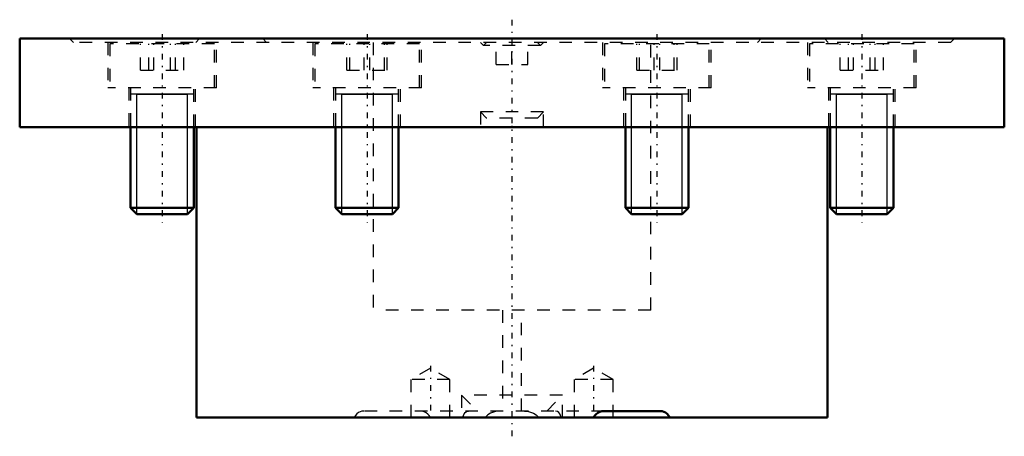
# Model space of a CAD drawing. Header units: millimetres. Extents: x -39 to 39, y -31.5 to 1.5.
import ezdxf

# ---------------------------------------------------------------- set-up
doc = ezdxf.new("R2010")
doc.units = ezdxf.units.MM
doc.linetypes.add('Center', pattern=[1.5, 0.45, -0.5, 0.05, -0.5])
doc.linetypes.add('Dashed', pattern=[2, 1, -1])
for name, color, linetype, lineweight in [('AM_4', 7, 'Continuous', 50), ('AM_5', 3, 'Continuous', 25), ('AM_7', 7, 'Center', 25), ('AM_9', 6, 'Dashed', 25), ('ConnectionPoints', 7, 'Continuous', 50)]:
    doc.layers.add(name, color=color, linetype=linetype, lineweight=lineweight)

msp = doc.modelspace()

# ---------------------------------------------------------------- linework, layer by layer
at = {"layer": 'AM_4'}
for p, q in [((-39, 0), (-39, -7)), ((39, 0), (-39, 0)), ((39, -7), (39, 0)), ((39, -7), (-39, -7)), ((-30.216, -7), (-30.216, -13.409)), ((-25.216, -13.409), (-25.216, -7)), ((-25, -7), (-25, -30)), ((-13.981, -7), (-13.981, -13.409)), ((-8.981, -13.409), (-8.981, -7)), ((8.981, -7), (8.981, -13.409)), ((13.981, -13.409), (13.981, -7)), ((25, -30), (25, -7)), ((25.216, -7), (25.216, -13.409)), ((30.216, -13.409), (30.216, -7)), ((-30.216, -13.409), (-29.726, -13.9)), ((-25.216, -13.409), (-30.216, -13.409)), ((-25.707, -13.9), (-29.726, -13.9)), ((-25.707, -13.9), (-25.216, -13.409)), ((-13.981, -13.409), (-13.49, -13.9)), ((-8.981, -13.409), (-13.981, -13.409)), ((-9.471, -13.9), (-13.49, -13.9)), ((-9.471, -13.9), (-8.981, -13.409)), ((8.981, -13.409), (9.471, -13.9)), ((13.981, -13.409), (8.981, -13.409)), ((13.49, -13.9), (9.471, -13.9)), ((13.49, -13.9), (13.981, -13.409)), ((25.216, -13.409), (25.707, -13.9)), ((30.216, -13.409), (25.216, -13.409)), ((29.726, -13.9), (25.707, -13.9)), ((29.726, -13.9), (30.216, -13.409)), ((7.306, -29.5), (11.74, -29.5)), ((25, -30), (-25, -30))]:
    msp.add_line(p, q, dxfattribs=at)
for points in [[(6.468, -30), (6.56, -29.863), (6.677, -29.741), (6.807, -29.644), (6.955, -29.568), (7.125, -29.518), (7.306, -29.5)], [(11.74, -29.5), (11.888, -29.514), (12.034, -29.557), (12.168, -29.625), (12.294, -29.721), (12.408, -29.847), (12.503, -30)]]:
    msp.add_lwpolyline(points, dxfattribs=at)
at = {"layer": 'AM_5'}
for p, q in [((-25.216, -4.4), (-30.216, -4.4)), ((-29.726, -4.4), (-25.707, -4.4)), ((-29.726, -13.9), (-29.726, -4.4)), ((-25.707, -13.9), (-25.707, -4.4)), ((-8.981, -4.4), (-13.981, -4.4)), ((-13.49, -4.4), (-9.471, -4.4)), ((-13.49, -13.9), (-13.49, -4.4)), ((-9.471, -13.9), (-9.471, -4.4)), ((13.981, -4.4), (8.981, -4.4)), ((9.471, -4.4), (13.49, -4.4)), ((9.471, -13.9), (9.471, -4.4)), ((13.49, -13.9), (13.49, -4.4)), ((30.216, -4.4), (25.216, -4.4)), ((25.707, -4.4), (29.726, -4.4)), ((25.707, -13.9), (25.707, -4.4)), ((29.726, -13.9), (29.726, -4.4))]:
    msp.add_line(p, q, dxfattribs=at)
at = {"layer": 'AM_7'}
for p, q in [((0, 1.5), (0, -31.5)), ((-27.716, 0.35), (-27.716, -14.575)), ((-11.481, 0.35), (-11.481, -14.575)), ((11.481, 0.35), (11.481, -14.575)), ((27.716, 0.35), (27.716, -14.575)), ((-6.467, -25.91), (-6.467, -30.195)), ((6.467, -25.91), (6.467, -30.195))]:
    msp.add_line(p, q, dxfattribs=at)
at = {"layer": 'AM_9'}
for p, q in [((-35.05, 0), (-34.75, -0.3)), ((-24.75, 0), (-25.05, -0.3)), ((-19.75, 0), (-19.45, -0.3)), ((19.45, -0.3), (19.75, 0)), ((25.05, -0.3), (24.75, 0)), ((34.75, -0.3), (35.05, 0)), ((34.75, -0.3), (-34.75, -0.3)), ((-32.016, -0.3), (-32.016, -3.9)), ((-31.866, -0.4), (-31.866, -3.9)), ((-23.566, -0.4), (-31.866, -0.4)), ((-29.434, -2.5), (-29.434, -0.4)), ((-28.771, -2.5), (-28.771, -0.4)), ((-28.379, -2.5), (-28.379, -0.4)), ((-27.054, -2.5), (-27.054, -0.4)), ((-26.662, -2.5), (-26.662, -0.4)), ((-25.999, -2.5), (-25.999, -0.4)), ((-23.566, -3.9), (-23.566, -0.4)), ((-23.416, -3.9), (-23.416, -0.3)), ((-15.781, -0.3), (-15.781, -3.9)), ((-15.631, -0.4), (-15.631, -3.9)), ((-7.331, -0.4), (-15.631, -0.4)), ((-13.081, -2.5), (-13.081, -0.4)), ((-12.855, -2.5), (-12.855, -0.4)), ((-11.707, -2.5), (-11.707, -0.4)), ((-11.254, -2.5), (-11.254, -0.4)), ((-11, -0.3), (-11, -21.5)), ((-10.106, -2.5), (-10.106, -0.4)), ((-9.88, -2.5), (-9.88, -0.4)), ((-7.331, -3.9), (-7.331, -0.4)), ((-7.181, -3.9), (-7.181, -0.3)), ((-2.5, -0.3), (-2.255, -0.545)), ((-2.009, -0.3), (-2.255, -0.545)), ((2.255, -0.545), (-2.255, -0.545)), ((-1.25, -2.05), (-1.25, -0.3)), ((0, -2.05), (0, -0.3)), ((1.25, -2.05), (1.25, -0.3)), ((2.255, -0.545), (2.009, -0.3)), ((2.255, -0.545), (2.5, -0.3)), ((7.181, -0.3), (7.181, -3.9)), ((7.331, -0.4), (7.331, -3.9)), ((15.631, -0.4), (7.331, -0.4)), ((9.88, -2.5), (9.88, -0.4)), ((10.106, -2.5), (10.106, -0.4)), ((11, -21.5), (11, -0.3)), ((11.254, -2.5), (11.254, -0.4)), ((11.707, -2.5), (11.707, -0.4)), ((12.855, -2.5), (12.855, -0.4)), ((13.081, -2.5), (13.081, -0.4)), ((15.631, -3.9), (15.631, -0.4)), ((15.781, -3.9), (15.781, -0.3)), ((23.416, -0.3), (23.416, -3.9)), ((23.566, -0.4), (23.566, -3.9)), ((31.866, -0.4), (23.566, -0.4)), ((25.999, -2.5), (25.999, -0.4)), ((26.662, -2.5), (26.662, -0.4)), ((27.054, -2.5), (27.054, -0.4)), ((28.379, -2.5), (28.379, -0.4)), ((28.771, -2.5), (28.771, -0.4)), ((29.434, -2.5), (29.434, -0.4)), ((31.866, -3.9), (31.866, -0.4)), ((32.016, -3.9), (32.016, -0.3)), ((-1.25, -2.05), (1.25, -2.05)), ((-29.434, -2.5), (-25.999, -2.5)), ((-13.081, -2.5), (-9.88, -2.5)), ((9.88, -2.5), (13.081, -2.5)), ((25.999, -2.5), (29.434, -2.5)), ((-23.416, -3.9), (-32.016, -3.9)), ((-30.366, -3.9), (-30.366, -7)), ((-25.066, -7), (-25.066, -3.9)), ((-7.181, -3.9), (-15.781, -3.9)), ((-14.131, -3.9), (-14.131, -7)), ((-8.831, -7), (-8.831, -3.9)), ((15.781, -3.9), (7.181, -3.9)), ((8.831, -3.9), (8.831, -7)), ((14.131, -7), (14.131, -3.9)), ((32.016, -3.9), (23.416, -3.9)), ((25.066, -3.9), (25.066, -7)), ((30.366, -7), (30.366, -3.9)), ((-30.216, -3.9), (-30.216, -7)), ((-25.216, -7), (-25.216, -3.9)), ((-13.981, -3.9), (-13.981, -7)), ((-8.981, -7), (-8.981, -3.9)), ((8.981, -3.9), (8.981, -7)), ((13.981, -7), (13.981, -3.9)), ((25.216, -3.9), (25.216, -7)), ((30.216, -7), (30.216, -3.9)), ((-2.5, -5.809), (-2.009, -6.3)), ((-2.5, -5.809), (-2.5, -7)), ((2.5, -5.809), (-2.5, -5.809)), ((2.009, -6.3), (2.5, -5.809)), ((2.5, -7), (2.5, -5.809)), ((2.009, -6.3), (-2.009, -6.3)), ((11, -21.5), (-11, -21.5)), ((-0.75, -21.5), (-0.75, -29.5)), ((0.75, -29.5), (0.75, -21.5)), ((-6.467, -26.105), (-8.017, -27)), ((-4.917, -27), (-6.467, -26.105)), ((6.467, -26.105), (4.917, -27)), ((8.017, -27), (6.467, -26.105)), ((-8.017, -27), (-8.017, -30)), ((-4.917, -27), (-8.017, -27)), ((-4.917, -30), (-4.917, -27)), ((4.917, -27), (4.917, -30)), ((8.017, -27), (4.917, -27)), ((8.017, -30), (8.017, -27)), ((-4, -28.25), (-2.75, -29.5)), ((-4, -28.25), (-4, -30)), ((4, -28.25), (-4, -28.25)), ((2.75, -29.5), (4, -28.25)), ((4, -30), (4, -28.25)), ((7.306, -29.5), (-11.74, -29.5))]:
    msp.add_line(p, q, dxfattribs=at)
for points in [[(-11.74, -29.5), (-11.888, -29.514), (-12.034, -29.557), (-12.168, -29.625), (-12.294, -29.721), (-12.408, -29.847), (-12.503, -30)], [(-6.468, -30), (-6.56, -29.863), (-6.677, -29.741), (-6.807, -29.644), (-6.955, -29.568), (-7.125, -29.518), (-7.306, -29.5)], [(-3.901, -30), (-3.854, -29.839), (-3.789, -29.707), (-3.706, -29.606), (-3.603, -29.536), (-3.442, -29.5)], [(-0.993, -29.5), (-1.233, -29.519), (-1.469, -29.575), (-1.701, -29.669), (-1.917, -29.8), (-2.134, -30)], [(0.993, -29.5), (1.233, -29.519), (1.469, -29.575), (1.701, -29.669), (1.917, -29.8), (2.134, -30)], [(3.901, -30), (3.854, -29.839), (3.789, -29.707), (3.706, -29.606), (3.603, -29.536), (3.442, -29.5)]]:
    msp.add_lwpolyline(points, dxfattribs=at)
at = {"layer": 'ConnectionPoints'}
msp.add_point((0, -7), dxfattribs=at)

doc.saveas('drawing.dxf')
